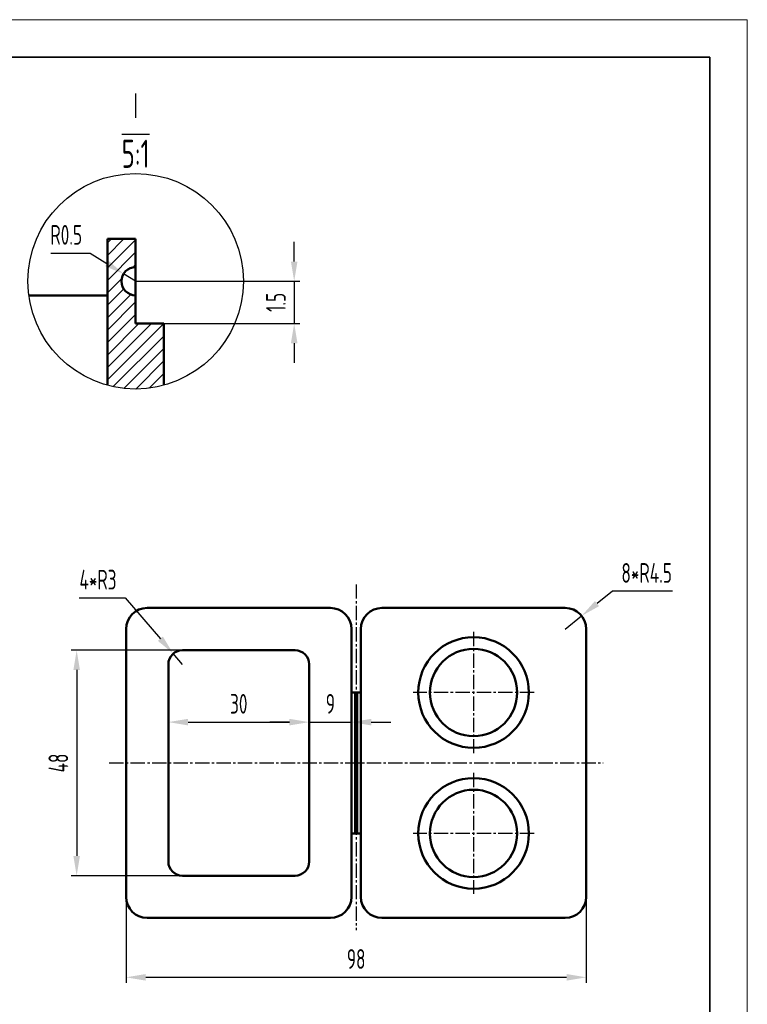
# Model space of a CAD drawing. Header units: millimetres. Extents: x 1210 to 1692, y 356 to 734.
# Tile 4 of 4: x 1538 to 1692, y 525 to 734. Entities that reach past the tile are written whole.
import ezdxf

# ---------------------------------------------------------------- set-up
doc = ezdxf.new("R2010")
doc.units = ezdxf.units.MM
doc.header["$LTSCALE"] = 0.4
doc.linetypes.add('CENTER2', pattern=[28.575, 19.05, -3.175, 3.175, -3.175])
for name, color, linetype, lineweight in [('1轮廓实线层', 7, 'Continuous', 50), ('3中心线层', 1, 'CENTER2', 25), ('5剖面线层', 2, 'Continuous', 25), ('7标注层', 4, 'Continuous', 25), ('8符号标注层', 31, 'Continuous', 25), ('EB0', 7, 'Continuous', 35), ('粗实线层_1', 7, 'Continuous', 35), ('细实线层', 7, 'Continuous', 18)]:
    doc.layers.add(name, color=color, linetype=linetype, lineweight=lineweight)
doc.styles.add('PC_TEXTSTYLE', font='ISOCP.SHX', dxfattribs={"width": 0.707, "bigfont": 'GBCBIG.SHX'})
doc.dimstyles.new('GB_LINEAR', dxfattribs={"dimtxt": 3.5, "dimasz": 3.5, "dimexe": 1, "dimexo": 0, "dimgap": 1.5, "dimtad": 1, "dimdsep": 46, "dimtxsty": 'PC_TEXTSTYLE', "dimcen": 0, "dimclrd": 256, "dimclrt": 3, "dimadec": 0, "dimazin": 2, "dimtp": 0.1, "dimtm": 0.1, "dimtfac": 0.71, "dimtdec": 3, "dimtmove": 0, "dimatfit": 3, "dimfxl": 0, "dimarcsym": 0})
doc.dimstyles.new('GB_RADIAL', dxfattribs={"dimtxt": 3.5, "dimasz": 3.5, "dimexe": 1, "dimexo": 0, "dimgap": 1.5, "dimtad": 1, "dimjust": 4, "dimdsep": 46, "dimtxsty": 'PC_TEXTSTYLE', "dimcen": 0, "dimclrd": 256, "dimclrt": 3, "dimadec": 0, "dimazin": 2, "dimtp": 0.1, "dimtm": 0.1, "dimtfac": 0.71, "dimtdec": 3, "dimtmove": 0, "dimatfit": 2, "dimfxl": 0, "dimarcsym": 0})

# ---------------------------------------------------------------- blocks, each defined once
blk = doc.blocks.new('*D4')
at = {"layer": '7标注层', "color": 0, "lineweight": -2, "ltscale": 0.4}
for p, q in [((1560.18, 549.74), (1560.18, 529.37)), ((1658.18, 549.74), (1658.18, 529.37))]:
    blk.add_line(p, q, dxfattribs=at)
at = {"layer": '7标注层', "lineweight": -2, "ltscale": 0.4}
blk.add_line((1564.38, 530.57), (1653.98, 530.57), dxfattribs=at)
at = {"layer": '7标注层', "ltscale": 0.4}
for points in [[(1564.38, 531.27), (1564.38, 529.87), (1560.18, 530.57)], [(1653.98, 529.87), (1653.98, 531.27), (1658.18, 530.57)]]:
    blk.add_solid(points, dxfattribs=at)
at = {"layer": 'Defpoints', "color": 0, "ltscale": 0.4}
for p in [(1560.18, 549.74), (1658.18, 549.74), (1658.18, 530.57)]:
    blk.add_point(p, dxfattribs=at)
at = {"layer": '7标注层', "color": 3, "ltscale": 0.4, "insert": (1609.18, 534.47), "char_height": 4.2, "attachment_point": 5, "style": 'PC_TEXTSTYLE'}
blk.add_mtext('98', dxfattribs=at)
blk = doc.blocks.new('*D23')
at = {"layer": '7标注层', "color": 0, "lineweight": -2, "ltscale": 0.4}
for p, q in [((1569.18, 583.52), (1569.18, 586.1)), ((1599.18, 583.52), (1599.18, 586.1))]:
    blk.add_line(p, q, dxfattribs=at)
at = {"layer": '7标注层', "lineweight": -2, "ltscale": 0.4}
blk.add_line((1573.38, 584.9), (1594.98, 584.9), dxfattribs=at)
at = {"layer": '7标注层', "ltscale": 0.4}
for points in [[(1573.38, 585.6), (1573.38, 584.2), (1569.18, 584.9)], [(1594.98, 584.2), (1594.98, 585.6), (1599.18, 584.9)]]:
    blk.add_solid(points, dxfattribs=at)
at = {"layer": 'Defpoints', "color": 0, "ltscale": 0.4}
for p in [(1599.18, 584.9), (1569.18, 583.52), (1599.18, 583.52)]:
    blk.add_point(p, dxfattribs=at)
at = {"layer": '7标注层', "color": 3, "ltscale": 0.4, "insert": (1584.18, 588.8), "char_height": 4.2, "attachment_point": 5, "style": 'PC_TEXTSTYLE'}
blk.add_mtext('30', dxfattribs=at)
blk = doc.blocks.new('*D24')
at = {"layer": '7标注层', "color": 0, "lineweight": -2, "ltscale": 0.4}
for p, q in [((1577.19, 600.2), (1548.46, 600.2)), ((1577.19, 552.2), (1548.46, 552.2))]:
    blk.add_line(p, q, dxfattribs=at)
at = {"layer": '7标注层', "lineweight": -2, "ltscale": 0.4}
blk.add_line((1549.66, 596), (1549.66, 556.4), dxfattribs=at)
at = {"layer": '7标注层', "ltscale": 0.4}
for points in [[(1550.36, 596), (1548.96, 596), (1549.66, 600.2)], [(1548.96, 556.4), (1550.36, 556.4), (1549.66, 552.2)]]:
    blk.add_solid(points, dxfattribs=at)
at = {"layer": 'Defpoints', "color": 0, "ltscale": 0.4}
for p in [(1577.19, 600.2), (1549.66, 552.2), (1577.19, 552.2)]:
    blk.add_point(p, dxfattribs=at)
at = {"layer": '7标注层', "color": 3, "ltscale": 0.4, "insert": (1545.76, 576.2), "char_height": 4.2, "attachment_point": 5, "rotation": 90, "style": 'PC_TEXTSTYLE'}
blk.add_mtext('48', dxfattribs=at)
blk = doc.blocks.new('*D25')
at = {"layer": '7标注层', "lineweight": -2, "ltscale": 0.4}
for p, q in [((1550.19, 611.33), (1560.01, 611.33)), ((1560.01, 611.33), (1567.48, 602.66)), ((1572.18, 597.2), (1570.22, 599.48))]:
    blk.add_line(p, q, dxfattribs=at)
at = {"layer": '7标注层', "ltscale": 0.4}
blk.add_solid([(1566.95, 602.2), (1568.01, 603.12), (1570.22, 599.48)], dxfattribs=at)
at = {"layer": 'Defpoints', "color": 0, "ltscale": 0.4}
for p in [(1570.22, 599.48), (1572.18, 597.2)]:
    blk.add_point(p, dxfattribs=at)
at = {"layer": '7标注层', "color": 3, "ltscale": 0.4, "insert": (1554.2, 615.23), "char_height": 4.2, "attachment_point": 5, "style": 'PC_TEXTSTYLE'}
blk.add_mtext('4*R3', dxfattribs=at)
blk = doc.blocks.new('*D26')
at = {"layer": '7标注层', "lineweight": -2, "ltscale": 0.4}
for p, q in [((1663.75, 612.76), (1660.47, 610.14)), ((1676.54, 612.76), (1663.75, 612.76)), ((1653.68, 604.7), (1657.19, 607.52))]:
    blk.add_line(p, q, dxfattribs=at)
at = {"layer": '7标注层', "ltscale": 0.4}
blk.add_solid([(1660.04, 610.69), (1660.91, 609.59), (1657.19, 607.52)], dxfattribs=at)
at = {"layer": 'Defpoints', "color": 0, "ltscale": 0.4}
for p in [(1657.19, 607.52), (1653.68, 604.7)]:
    blk.add_point(p, dxfattribs=at)
at = {"layer": '7标注层', "color": 3, "ltscale": 0.4, "insert": (1671.05, 616.66), "char_height": 4.2, "attachment_point": 5, "style": 'PC_TEXTSTYLE'}
blk.add_mtext('8*R4.5', dxfattribs=at)
blk = doc.blocks.new('*D27')
at = {"layer": '7标注层', "lineweight": -2, "ltscale": 0.4}
for p, q in [((1594.98, 584.9), (1590.78, 584.9)), ((1599.18, 584.9), (1608.18, 584.9)), ((1612.38, 584.9), (1616.58, 584.9))]:
    blk.add_line(p, q, dxfattribs=at)
at = {"layer": '7标注层', "color": 0, "lineweight": -2, "ltscale": 0.4}
for p, q in [((1599.18, 584.9), (1599.18, 586.1)), ((1608.18, 584.9), (1608.18, 586.1))]:
    blk.add_line(p, q, dxfattribs=at)
at = {"layer": '7标注层', "ltscale": 0.4}
for points in [[(1594.98, 584.2), (1594.98, 585.6), (1599.18, 584.9)], [(1612.38, 585.6), (1612.38, 584.2), (1608.18, 584.9)]]:
    blk.add_solid(points, dxfattribs=at)
at = {"layer": 'Defpoints', "color": 0, "ltscale": 0.4}
for p in [(1599.18, 584.9), (1608.18, 584.9), (1608.18, 584.9)]:
    blk.add_point(p, dxfattribs=at)
at = {"layer": '7标注层', "color": 3, "ltscale": 0.4, "insert": (1603.68, 588.8), "char_height": 4.2, "attachment_point": 5, "style": 'PC_TEXTSTYLE'}
blk.add_mtext('9', dxfattribs=at)
blk = doc.blocks.new('*D42')
at = {"layer": '7标注层', "lineweight": -2, "ltscale": 0.4}
for p, q in [((1595.98, 682.96), (1595.98, 687.16)), ((1595.98, 678.76), (1595.98, 669.76)), ((1595.98, 665.56), (1595.98, 661.36))]:
    blk.add_line(p, q, dxfattribs=at)
at = {"layer": '7标注层', "color": 0, "lineweight": -2, "ltscale": 0.4}
for p, q in [((1562.21, 678.76), (1597.18, 678.76)), ((1565.21, 669.76), (1597.18, 669.76))]:
    blk.add_line(p, q, dxfattribs=at)
at = {"layer": '7标注层', "ltscale": 0.4}
for points in [[(1595.28, 682.96), (1596.68, 682.96), (1595.98, 678.76)], [(1596.68, 665.56), (1595.28, 665.56), (1595.98, 669.76)]]:
    blk.add_solid(points, dxfattribs=at)
at = {"layer": 'Defpoints', "color": 0, "ltscale": 0.4}
for p in [(1562.21, 678.76), (1565.21, 669.76), (1595.98, 669.76)]:
    blk.add_point(p, dxfattribs=at)
at = {"layer": '7标注层', "color": 3, "ltscale": 0.4, "insert": (1592.08, 674.26), "char_height": 4.2, "attachment_point": 5, "rotation": 90, "style": 'PC_TEXTSTYLE'}
blk.add_mtext('1.5', dxfattribs=at)
blk = doc.blocks.new('*D43')
at = {"layer": '7标注层', "lineweight": -2, "ltscale": 0.4}
for p, q in [((1544.17, 684.74), (1552.5, 684.74)), ((1552.5, 684.74), (1556.08, 682.54)), ((1562.21, 678.76), (1559.66, 680.33))]:
    blk.add_line(p, q, dxfattribs=at)
at = {"layer": '7标注层', "ltscale": 0.4}
blk.add_solid([(1555.71, 681.94), (1556.45, 683.13), (1559.66, 680.33)], dxfattribs=at)
at = {"layer": 'Defpoints', "color": 0, "ltscale": 0.4}
for p in [(1559.66, 680.33), (1562.21, 678.76)]:
    blk.add_point(p, dxfattribs=at)
at = {"layer": '7标注层', "color": 3, "ltscale": 0.4, "insert": (1547.44, 688.64), "char_height": 4.2, "attachment_point": 5, "style": 'PC_TEXTSTYLE'}
blk.add_mtext('R0.5', dxfattribs=at)

msp = doc.modelspace()

# ---------------------------------------------------------------- hatches: boundary and pattern name
at = {"layer": '5剖面线层', "ltscale": 0.4}
h = msp.add_hatch(dxfattribs=at)
h.set_pattern_fill('ANSI31', color=256, scale=1.875, style=0)
h.set_pattern_definition([(45, (1239.6409, 487.0071), (-1.325825, 1.325825), [])])
h.paths.add_polyline_path([(1556.213, 675.761), (1556.213, 687.761), (1562.213, 687.761), (1562.213, 681.761, 1), (1562.213, 675.761), (1562.213, 669.761), (1568.213, 669.761), (1568.213, 656.618, -0.133083), (1556.213, 656.618)])

# ---------------------------------------------------------------- linework, layer by layer
at = {"layer": '1轮廓实线层', "ltscale": 0.4}
for p, q in [((1556.213, 656.618), (1556.213, 687.761)), ((1556.213, 687.761), (1562.213, 687.761)), ((1562.213, 687.761), (1562.213, 681.761)), ((1562.213, 675.761), (1562.213, 681.761)), ((1539.468, 675.761), (1541.213, 675.761)), ((1541.213, 675.761), (1556.213, 675.761)), ((1562.213, 675.761), (1562.213, 669.761)), ((1562.213, 669.761), (1568.213, 669.761)), ((1568.213, 669.761), (1568.213, 656.618)), ((1564.68, 609.205), (1603.68, 609.205)), ((1653.68, 609.205), (1614.68, 609.205)), ((1560.18, 547.705), (1560.18, 604.705)), ((1608.18, 604.705), (1608.18, 547.705)), ((1610.18, 604.705), (1610.18, 547.705)), ((1658.18, 547.705), (1658.18, 604.705)), ((1596.18, 600.205), (1572.18, 600.205)), ((1569.18, 597.205), (1569.18, 555.205)), ((1599.18, 555.205), (1599.18, 597.205)), ((1608.98, 591.205), (1608.18, 591.205)), ((1608.98, 591.205), (1608.98, 561.205)), ((1608.98, 591.205), (1609.38, 591.205)), ((1609.38, 591.205), (1609.38, 561.205)), ((1610.18, 591.205), (1609.38, 591.205)), ((1608.98, 561.205), (1608.18, 561.205)), ((1608.98, 561.205), (1609.38, 561.205)), ((1610.18, 561.205), (1609.38, 561.205)), ((1572.18, 552.205), (1596.18, 552.205)), ((1603.68, 543.205), (1564.68, 543.205)), ((1614.68, 543.205), (1653.68, 543.205))]:
    msp.add_line(p, q, dxfattribs=at)
msp.add_circle((1634.18, 591.205), 11.774, dxfattribs=at)
for centre, radius, start, end in [((1562.213, 678.761), 3, 90, 270), ((1564.68, 604.705), 4.5, 90, 180), ((1603.68, 604.705), 4.5, 0, 90), ((1614.68, 604.705), 4.5, 90, 180), ((1653.68, 604.705), 4.5, 0, 90), ((1572.18, 597.205), 3, 90, 180), ((1596.18, 597.205), 3, 0, 90), ((1634.18, 591.205), 9.295, 90, 270), ((1634.18, 591.205), 9.295, 270, 90), ((1634.18, 561.205), 11.774, 90, 270), ((1634.18, 561.205), 11.774, 270, 90), ((1634.18, 561.205), 9.295, 90, 270), ((1634.18, 561.205), 9.295, 270, 90), ((1572.18, 555.205), 3, 180, 270), ((1596.18, 555.205), 3, 270, 0), ((1564.68, 547.705), 4.5, 180, 270), ((1603.68, 547.705), 4.5, 270, 0), ((1614.68, 547.705), 4.5, 180, 270), ((1653.68, 547.705), 4.5, 270, 0)]:
    msp.add_arc(centre, radius, start, end, dxfattribs=at)
at = {"layer": '3中心线层', "ltscale": 0.4}
for p, q in [((1609.18, 614.232), (1609.18, 540.593)), ((1634.18, 604.1), (1634.18, 578.309)), ((1647.075, 591.205), (1621.284, 591.205)), ((1556.58, 576.205), (1661.78, 576.205)), ((1634.18, 574.1), (1634.18, 548.309)), ((1647.075, 561.205), (1621.284, 561.205))]:
    msp.add_line(p, q, dxfattribs=at)
at = {"layer": '8符号标注层', "color": 31, "linetype": 'Continuous', "ltscale": 3}
msp.add_circle((1562.213, 678.761), 22.942, dxfattribs=at)
at = {"layer": 'EB0', "color": 7, "lineweight": 15}
msp.add_line((1692.478, 734.443), (1209.598, 734.443), dxfattribs=at)
at = {"layer": 'EB0', "color": 7}
msp.add_line((1684.478, 726.443), (1217.598, 726.443), dxfattribs=at)
at = {"layer": '粗实线层_1', "color": 7}
msp.add_line((1684.478, 364.469), (1684.478, 726.443), dxfattribs=at)
at = {"layer": '细实线层', "color": 7, "lineweight": 15}
msp.add_line((1692.478, 356.469), (1692.478, 734.443), dxfattribs=at)

# ---------------------------------------------------------------- texts
at = {"layer": '8符号标注层', "color": 3, "insert": (1562.213, 702.903), "char_height": 6, "attachment_point": 8, "style": 'PC_TEXTSTYLE'}
msp.add_mtext('Ⅰ\\P\\O5:1', dxfattribs=at)

# ---------------------------------------------------------------- dimensions: what is measured, and where the dimension line sits
at = {"layer": '7标注层', "ltscale": 0.4}
dim = msp.add_radius_dim(center=(1562.213, 678.761), mpoint=(1559.658, 680.334), dimstyle='GB_RADIAL', override={"dimscale": 1.2, "dimgap": 1.5, "dimtad": 1, "dimjust": 0, "dimtih": 0, "dimtoh": 1, "dimdec": 2, "dimlfac": 0.166667, "dimse1": 0, "dimse2": 0, "dimsd1": 0, "dimsd2": 0, "dimtix": 0, "dimtofl": 1, "dimatfit": 0}, dxfattribs=at)
dim.commit()
dim.dimension.update_dxf_attribs({"geometry": '*D43', "text_midpoint": (1553.657, 684.028), "dimtype": 164})
for base, p1, p2, override, picture, middle in [((1595.98, 669.761), (1562.213, 678.761), (1565.213, 669.761), {"dimscale": 1.2, "dimgap": 1.5, "dimtad": 1, "dimjust": 0, "dimdec": 2, "dimlfac": 0.166667, "dimse1": 0, "dimse2": 0, "dimsd1": 0, "dimsd2": 0, "dimclrd": 256, "dimclre": 0, "dimtofl": 1}, '*D42', (1592.08, 674.261)), ((1549.656, 552.205), (1577.191, 600.205), (1577.191, 552.205), {"dimscale": 1.2, "dimgap": 1.5, "dimtad": 1, "dimjust": 0, "dimdec": 2, "dimlfac": 1, "dimse1": 0, "dimse2": 0, "dimsd1": 0, "dimsd2": 0, "dimclrd": 256, "dimclre": 0, "dimtofl": 1}, '*D24', (1545.756, 576.205))]:
    dim = msp.add_linear_dim(base=base, p1=p1, p2=p2, angle=90, dimstyle='GB_LINEAR', override=override, dxfattribs=at)
    dim.commit()
    dim.dimension.update_dxf_attribs({"geometry": picture, "text_midpoint": middle})
for center, mpoint, text, picture, middle in [((1653.68, 604.705), (1657.193, 607.516), '8*<>', '*D26', (1662.834, 612.029)), ((1572.18, 597.205), (1570.222, 599.478), '4*<>', '*D25', (1560.008, 611.335))]:
    dim = msp.add_radius_dim(center=center, mpoint=mpoint, text=text, dimstyle='GB_RADIAL', override={"dimscale": 1.2, "dimgap": 1.5, "dimtad": 1, "dimjust": 0, "dimtih": 0, "dimtoh": 1, "dimdec": 2, "dimlfac": 1, "dimpost": '', "dimcen": 0, "dimse1": 0, "dimse2": 0, "dimsd1": 0, "dimsd2": 0, "dimtix": 0, "dimtofl": 1, "dimatfit": 0}, dxfattribs=at)
    dim.commit()
    dim.dimension.update_dxf_attribs({"geometry": picture, "text_midpoint": middle, "dimtype": 164})
for base, p1, p2, picture, middle in [((1599.18, 584.9), (1569.18, 583.523), (1599.18, 583.523), '*D23', (1584.18, 588.8)), ((1608.18, 584.9), (1599.18, 584.9), (1608.18, 584.9), '*D27', (1603.68, 588.8)), ((1658.18, 530.571), (1560.18, 549.738), (1658.18, 549.738), '*D4', (1609.18, 534.471))]:
    dim = msp.add_linear_dim(base=base, p1=p1, p2=p2, dimstyle='GB_LINEAR', override={"dimscale": 1.2, "dimgap": 1.5, "dimtad": 1, "dimjust": 0, "dimdec": 2, "dimlfac": 1, "dimse1": 0, "dimse2": 0, "dimsd1": 0, "dimsd2": 0, "dimclrd": 256, "dimclre": 0, "dimtofl": 1}, dxfattribs=at)
    dim.commit()
    dim.dimension.update_dxf_attribs({"geometry": picture, "text_midpoint": middle})

doc.saveas('drawing.dxf')
